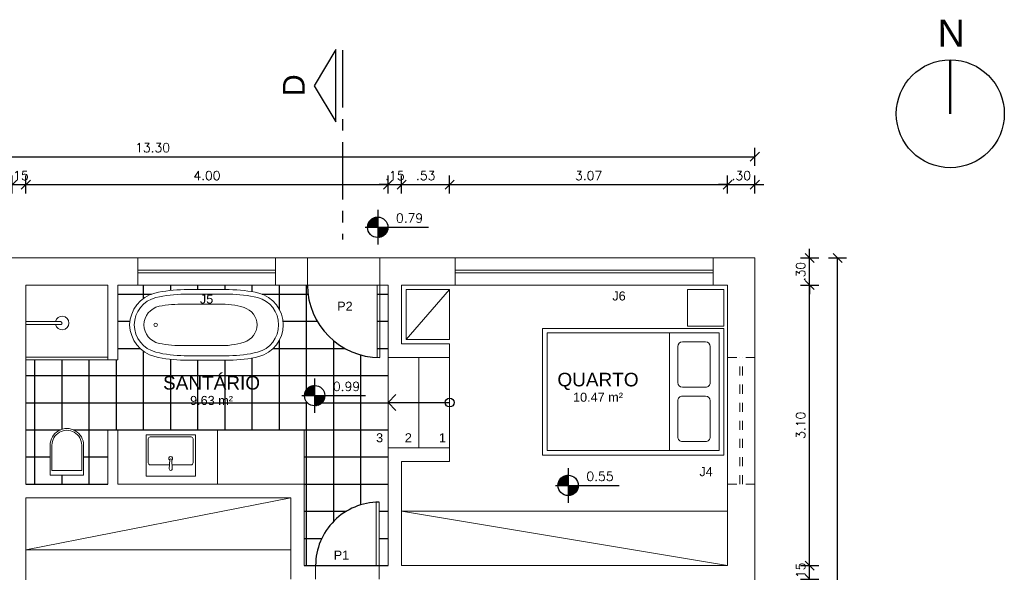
# Model space of a CAD drawing. Header units: metres. Extents: x -2.9 to 16.1, y -10.4 to 2.6.
# Tile 3 of 3: x 5.2 to 16.1, y -3.5 to 2.6. Entities that reach past the tile are written whole.
import ezdxf
from ezdxf.enums import TextEntityAlignment as Align

# ---------------------------------------------------------------- set-up
doc = ezdxf.new("R2010")
doc.units = ezdxf.units.M
for name, pattern in [('CENTER', [50.800000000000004, 31.75, -6.349999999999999, 6.349999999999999, -6.349999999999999]), ('DASHDOT', [25.399999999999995, 12.7, -6.349999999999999, 0, -6.349999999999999]), ('DIVIDE', [31.75, 12.7, -6.35, 0, -6.35, 0, -6.35]), ('HIDDEN2', [4.762499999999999, 3.175, -1.5875])]:
    doc.linetypes.add(name, pattern=pattern)
for name, color, linetype in [('Cotas', 8, 'Continuous'), ('DIAG', 8, 'Continuous'), ('Esquadria', 5, 'Continuous'), ('L-CORTE', 7, 'Continuous'), ('LAYOUT', 9, 'Continuous'), ('Parede', 1, 'Continuous'), ('Parede Vista', 4, 'Continuous'), ('Piso', 8, 'Continuous'), ('Projeção Sup', 40, 'DIVIDE'), ('Símbolos', 8, 'Continuous'), ('TXT', 4, 'Continuous'), ('TXT-AREA', 3, 'Continuous'), ('TXT-COMODO', 5, 'Continuous'), ('TXT-ESQ-NUM', 3, 'Continuous')]:
    doc.layers.add(name, color=color, linetype=linetype)
doc.styles.add('Arial', font='arial.ttf')
doc.styles.add('ROMANS', font='romans.shx')
doc.dimstyles.new('COTA', dxfattribs={"dimscale": 50, "dimtxt": 0.002, "dimasz": 0.002, "dimexe": 0.002, "dimexo": 0.002, "dimgap": 0.001, "dimtad": 1, "dimzin": 4, "dimdsep": 46, "dimtxsty": 'ROMANS', "dimblk": 'OBLIQUE', "dimcen": 0.002, "dimadec": 0, "dimazin": 0, "dimtfac": 1, "dimtix": 1, "dimtmove": 2, "dimatfit": 3, "dimfxl": 0.002, "dimfxlon": 1, "dimarcsym": 0})

# ---------------------------------------------------------------- blocks, each defined once
blk = doc.blocks.new('*X2')
at = {"color": 0}
for p, q in [((9.157403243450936, 7.168665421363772), (9.378114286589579, 7.389376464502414)), ((9.157765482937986, 7.177866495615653), (9.368913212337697, 7.389014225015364)), ((9.158549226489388, 7.187489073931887), (9.359290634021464, 7.388230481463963)), ((9.159823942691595, 7.197602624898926), (9.349177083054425, 7.386955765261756)), ((9.161684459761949, 7.208301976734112), (9.338477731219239, 7.385095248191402)), ((9.161993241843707, 7.16441658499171), (9.382363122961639, 7.384786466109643)), ((9.164266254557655, 7.219722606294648), (9.327057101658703, 7.382513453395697)), ((9.167775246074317, 7.232070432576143), (9.314709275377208, 7.379004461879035)), ((9.170832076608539, 7.16441658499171), (9.382363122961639, 7.375947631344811)), ((9.172553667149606, 7.245687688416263), (9.301092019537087, 7.374226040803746)), ((9.179256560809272, 7.26122941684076), (9.28555029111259, 7.36752314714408)), ((9.179670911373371, 7.16441658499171), (9.382363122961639, 7.367108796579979)), ((9.188509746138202, 7.16441658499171), (9.382363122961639, 7.358269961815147)), ((9.189518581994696, 7.280330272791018), (9.266449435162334, 7.357261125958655)), ((9.197348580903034, 7.16441658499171), (9.382363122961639, 7.349431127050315)), ((9.206187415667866, 7.16441658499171), (9.382363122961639, 7.340592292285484)), ((9.213790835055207, 7.313441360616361), (9.23333834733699, 7.332988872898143)), ((9.215026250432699, 7.16441658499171), (9.382363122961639, 7.331753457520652)), ((9.223865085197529, 7.16441658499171), (9.382363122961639, 7.32291462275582)), ((9.232703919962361, 7.16441658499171), (9.382363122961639, 7.314075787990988)), ((9.241542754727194, 7.16441658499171), (9.382363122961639, 7.305236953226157)), ((9.250381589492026, 7.16441658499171), (9.382363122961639, 7.296398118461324)), ((9.259220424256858, 7.16441658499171), (9.382363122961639, 7.287559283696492)), ((9.268059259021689, 7.16441658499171), (9.382363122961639, 7.278720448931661)), ((9.27689809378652, 7.16441658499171), (9.382363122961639, 7.269881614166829)), ((9.285736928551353, 7.16441658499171), (9.382363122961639, 7.261042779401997)), ((9.294575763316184, 7.16441658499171), (9.382363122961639, 7.252203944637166)), ((9.303414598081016, 7.16441658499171), (9.382363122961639, 7.243365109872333)), ((9.312253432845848, 7.16441658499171), (9.382363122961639, 7.234526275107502)), ((9.32109226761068, 7.16441658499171), (9.382363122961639, 7.22568744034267)), ((9.329931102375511, 7.16441658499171), (9.382363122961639, 7.216848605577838)), ((9.338769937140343, 7.16441658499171), (9.382363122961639, 7.208009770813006)), ((9.347608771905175, 7.16441658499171), (9.382363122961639, 7.199170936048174)), ((9.356447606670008, 7.16441658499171), (9.382363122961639, 7.190332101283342)), ((9.36528644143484, 7.16441658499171), (9.382363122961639, 7.18149326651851)), ((9.37412527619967, 7.16441658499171), (9.382363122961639, 7.172654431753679))]:
    blk.add_line(p, q, dxfattribs=at)
blk = doc.blocks.new('NIVEL-PB')
at = {"layer": 'TXT', "color": 3}
for p, q in [((0, 0.1915000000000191), (0, 0.1400000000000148)), ((0, 0.1400000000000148), (0, 0)), ((-0.1399999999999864, 0), (0, 0)), ((0, 0), (0.1399999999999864, 0)), ((0, 0), (0, -0.1399999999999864)), ((0.1399999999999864, 0), (0.5622643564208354, 0)), ((0, -0.1399999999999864), (0, -0.1914999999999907))]:
    blk.add_line(p, q, dxfattribs=at)
blk.add_circle((0, 0), 0.1125, dxfattribs=at)
at = {"layer": 'TXT', "color": 3, "xscale": 0.5, "yscale": 0.5, "zscale": 0.5}
blk.add_blockref('*X2', (-4.691181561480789, -3.582208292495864), dxfattribs=at)
at = {"layer": 'TXT', "color": 3, "xscale": 0.5, "yscale": 0.5, "zscale": 0.5, "rotation": 180}
blk.add_blockref('*X2', (4.691181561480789, 3.582208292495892), dxfattribs=at)
blk = doc.blocks.new('_Oblique')
at = {"color": 0, "linetype": 'ByBlock', "lineweight": -2}
blk.add_line((-0.5, -0.5), (0.5, 0.5), dxfattribs=at)
blk = doc.blocks.new('*D8')
at = {"layer": 'Cotas', "color": 0, "lineweight": -2, "transparency": 16777216}
for p, q in [((-1.191656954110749, -2.649983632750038), (-1.391656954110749, -2.649983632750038)), ((-1.291656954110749, -4.047243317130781), (-1.29165695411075, -2.649983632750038)), ((-1.191656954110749, -4.04724331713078), (-1.391656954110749, -4.04724331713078))]:
    blk.add_line(p, q, dxfattribs=at)
at = {"layer": 'Defpoints', "color": 0, "transparency": 16777216}
for p in [(-1.29165695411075, -2.649983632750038), (6.060417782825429, -2.649983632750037), (5.910435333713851, -4.04724331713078)]:
    blk.add_point(p, dxfattribs=at)
at = {"layer": 'Cotas', "color": 0, "lineweight": -2, "transparency": 16777216, "xscale": 0.1, "yscale": 0.1, "zscale": 0.1}
for p, rotation in [((-1.29165695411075, -2.649983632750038), 90), ((-1.291656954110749, -4.047243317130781), 270)]:
    blk.add_blockref('_Oblique', p, dxfattribs=dict(at, rotation=rotation))
at = {"layer": 'Cotas', "color": 0, "transparency": 16777216, "insert": (-1.39165695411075, -3.348613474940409), "char_height": 0.1, "attachment_point": 5, "rotation": 90, "style": 'ROMANS'}
blk.add_mtext('1.40', dxfattribs=at)
blk = doc.blocks.new('*D9')
at = {"layer": 'Cotas', "color": 0, "lineweight": -2, "transparency": 16777216}
for p, q in [((-1.191661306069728, -2.4999854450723), (-1.391661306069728, -2.4999854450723)), ((-1.291661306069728, -2.4999854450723), (-1.291661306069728, -2.3999854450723)), ((-1.291661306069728, -2.649983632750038), (-1.291661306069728, -2.4999854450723)), ((-1.191661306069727, -2.649983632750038), (-1.391661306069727, -2.649983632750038)), ((-1.291661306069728, -2.649983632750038), (-1.291661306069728, -2.749983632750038))]:
    blk.add_line(p, q, dxfattribs=at)
at = {"layer": 'Defpoints', "color": 0, "transparency": 16777216}
for p in [(-1.291661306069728, -2.4999854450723), (6.060413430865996, -2.499985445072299), (6.060417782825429, -2.649983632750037)]:
    blk.add_point(p, dxfattribs=at)
at = {"layer": 'Cotas', "color": 0, "lineweight": -2, "transparency": 16777216, "xscale": 0.1, "yscale": 0.1, "zscale": 0.1}
for p, rotation in [((-1.291661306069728, -2.4999854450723), 270), ((-1.291661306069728, -2.649983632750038), 90)]:
    blk.add_blockref('_Oblique', p, dxfattribs=dict(at, rotation=rotation))
at = {"layer": 'Cotas', "color": 0, "transparency": 16777216, "insert": (-1.391661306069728, -2.574984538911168), "char_height": 0.1, "attachment_point": 5, "rotation": 90, "style": 'ROMANS'}
blk.add_mtext('.15', dxfattribs=at)
blk = doc.blocks.new('*D10')
at = {"layer": 'Cotas', "color": 0, "lineweight": -2, "transparency": 16777216}
for p, q in [((-1.191656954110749, -0.2997878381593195), (-1.391656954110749, -0.2997878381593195)), ((-1.291656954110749, -2.4999854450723), (-1.29165695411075, -0.2997878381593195)), ((-1.191656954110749, -2.4999854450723), (-1.391656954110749, -2.4999854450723))]:
    blk.add_line(p, q, dxfattribs=at)
at = {"layer": 'Defpoints', "color": 0, "transparency": 16777216}
for p in [(-1.29165695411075, -0.2997878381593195), (6.060411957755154, -0.2997878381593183), (6.060413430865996, -2.499985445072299)]:
    blk.add_point(p, dxfattribs=at)
at = {"layer": 'Cotas', "color": 0, "lineweight": -2, "transparency": 16777216, "xscale": 0.1, "yscale": 0.1, "zscale": 0.1}
for p, rotation in [((-1.29165695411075, -0.2997878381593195), 90), ((-1.291656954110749, -2.4999854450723), 270)]:
    blk.add_blockref('_Oblique', p, dxfattribs=dict(at, rotation=rotation))
at = {"layer": 'Cotas', "color": 0, "transparency": 16777216, "insert": (-1.39165695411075, -1.399886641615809), "char_height": 0.1, "attachment_point": 5, "rotation": 90, "style": 'ROMANS'}
blk.add_mtext('2.20', dxfattribs=at)
blk = doc.blocks.new('*D11')
at = {"layer": 'Cotas', "color": 0, "lineweight": -2, "transparency": 16777216}
for p, q in [((-1.191656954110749, 0.0003939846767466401), (-1.391656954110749, 0.0003939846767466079)), ((-1.29165695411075, 0.000393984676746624), (-1.29165695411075, 0.1003939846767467)), ((-1.29165695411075, -0.2997878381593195), (-1.29165695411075, 0.000393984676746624)), ((-1.191656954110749, -0.2997878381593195), (-1.391656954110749, -0.2997878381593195)), ((-1.29165695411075, -0.2997878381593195), (-1.29165695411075, -0.3997878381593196))]:
    blk.add_line(p, q, dxfattribs=at)
at = {"layer": 'Defpoints', "color": 0, "transparency": 16777216}
for p in [(-1.29165695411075, 0.000393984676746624), (7.296652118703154, 0.0003939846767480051), (6.060411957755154, -0.2997878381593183)]:
    blk.add_point(p, dxfattribs=at)
at = {"layer": 'Cotas', "color": 0, "lineweight": -2, "transparency": 16777216, "xscale": 0.1, "yscale": 0.1, "zscale": 0.1}
for p, rotation in [((-1.29165695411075, 0.000393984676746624), 270), ((-1.29165695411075, -0.2997878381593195), 90)]:
    blk.add_blockref('_Oblique', p, dxfattribs=dict(at, rotation=rotation))
at = {"layer": 'Cotas', "color": 0, "transparency": 16777216, "insert": (-1.39165695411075, -0.149696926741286), "char_height": 0.1, "attachment_point": 5, "rotation": 90, "style": 'ROMANS'}
blk.add_mtext('.30', dxfattribs=at)
blk = doc.blocks.new('*D22')
at = {"layer": 'Cotas', "color": 0, "lineweight": -2, "transparency": 16777216}
for p, q in [((5.100036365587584, 0.7110694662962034), (5.100036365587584, 0.9110694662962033)), ((5.250027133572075, 0.7110694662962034), (5.250027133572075, 0.9110694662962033)), ((5.100036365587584, 0.8110694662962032), (5.000036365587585, 0.8110694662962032)), ((5.100036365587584, 0.8110694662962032), (5.250027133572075, 0.8110694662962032)), ((5.250027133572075, 0.8110694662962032), (5.350027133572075, 0.8110694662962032))]:
    blk.add_line(p, q, dxfattribs=at)
at = {"layer": 'Defpoints', "color": 0, "transparency": 16777216}
for p in [(5.250027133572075, 0.8110694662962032), (5.100036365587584, -0.1432661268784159), (5.250027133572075, -0.1431351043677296)]:
    blk.add_point(p, dxfattribs=at)
at = {"layer": 'Cotas', "color": 0, "lineweight": -2, "transparency": 16777216, "xscale": 0.1, "yscale": 0.1, "zscale": 0.1}
blk.add_blockref('_Oblique', (5.100036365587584, 0.8110694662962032), dxfattribs=at)
at = {"layer": 'Cotas', "color": 0, "lineweight": -2, "transparency": 16777216, "xscale": 0.1, "yscale": 0.1, "zscale": 0.1, "rotation": 180}
blk.add_blockref('_Oblique', (5.250027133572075, 0.8110694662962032), dxfattribs=at)
at = {"layer": 'Cotas', "color": 0, "transparency": 16777216, "insert": (5.17503174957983, 0.9110694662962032), "char_height": 0.1, "attachment_point": 5, "style": 'ROMANS'}
blk.add_mtext('.15', dxfattribs=at)
blk = doc.blocks.new('*D23')
at = {"layer": 'Cotas', "color": 0, "lineweight": -2, "transparency": 16777216}
for p, q in [((5.250027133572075, 0.7110694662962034), (5.250027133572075, 0.9110694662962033)), ((9.250032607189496, 0.7110694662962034), (9.250032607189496, 0.9110694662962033)), ((5.250027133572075, 0.8110694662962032), (9.250032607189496, 0.8110694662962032))]:
    blk.add_line(p, q, dxfattribs=at)
at = {"layer": 'Defpoints', "color": 0, "transparency": 16777216}
for p in [(9.250032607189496, 0.8110694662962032), (5.250027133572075, -0.1431351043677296), (9.250032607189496, -0.1433194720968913)]:
    blk.add_point(p, dxfattribs=at)
at = {"layer": 'Cotas', "color": 0, "lineweight": -2, "transparency": 16777216, "xscale": 0.1, "yscale": 0.1, "zscale": 0.1, "rotation": 180}
blk.add_blockref('_Oblique', (5.250027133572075, 0.8110694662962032), dxfattribs=at)
at = {"layer": 'Cotas', "color": 0, "lineweight": -2, "transparency": 16777216, "xscale": 0.1, "yscale": 0.1, "zscale": 0.1}
blk.add_blockref('_Oblique', (9.250032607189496, 0.8110694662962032), dxfattribs=at)
at = {"layer": 'Cotas', "color": 0, "transparency": 16777216, "insert": (7.250029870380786, 0.9110694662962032), "char_height": 0.1, "attachment_point": 5, "style": 'ROMANS'}
blk.add_mtext('4.00', dxfattribs=at)
blk = doc.blocks.new('*D24')
at = {"layer": 'Cotas', "color": 0, "lineweight": -2, "transparency": 16777216}
for p, q in [((9.250032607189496, 0.7110694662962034), (9.250032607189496, 0.9110694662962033)), ((9.400033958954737, 0.7110694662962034), (9.400033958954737, 0.9110694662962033)), ((9.250032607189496, 0.8110694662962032), (9.150032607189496, 0.8110694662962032)), ((9.250032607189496, 0.8110694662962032), (9.400033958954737, 0.8110694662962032)), ((9.400033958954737, 0.8110694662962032), (9.500033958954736, 0.8110694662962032))]:
    blk.add_line(p, q, dxfattribs=at)
at = {"layer": 'Defpoints', "color": 0, "transparency": 16777216}
for p in [(9.400033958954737, 0.8110694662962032), (9.250032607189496, -0.1433194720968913), (9.400033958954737, -0.1433189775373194)]:
    blk.add_point(p, dxfattribs=at)
at = {"layer": 'Cotas', "color": 0, "lineweight": -2, "transparency": 16777216, "xscale": 0.1, "yscale": 0.1, "zscale": 0.1}
blk.add_blockref('_Oblique', (9.250032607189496, 0.8110694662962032), dxfattribs=at)
at = {"layer": 'Cotas', "color": 0, "lineweight": -2, "transparency": 16777216, "xscale": 0.1, "yscale": 0.1, "zscale": 0.1, "rotation": 180}
blk.add_blockref('_Oblique', (9.400033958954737, 0.8110694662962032), dxfattribs=at)
at = {"layer": 'Cotas', "color": 0, "transparency": 16777216, "insert": (9.325033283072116, 0.9110694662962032), "char_height": 0.1, "attachment_point": 5, "style": 'ROMANS'}
blk.add_mtext('.15', dxfattribs=at)
blk = doc.blocks.new('*D25')
at = {"layer": 'Cotas', "color": 0, "lineweight": -2, "transparency": 16777216}
for p, q in [((9.400033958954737, 0.7110694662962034), (9.400033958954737, 0.9110694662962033)), ((9.930075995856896, 0.7110694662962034), (9.930075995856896, 0.9110694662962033)), ((9.400033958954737, 0.8110694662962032), (9.930075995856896, 0.8110694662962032))]:
    blk.add_line(p, q, dxfattribs=at)
at = {"layer": 'Defpoints', "color": 0, "transparency": 16777216}
for p in [(9.930075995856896, 0.8110694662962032), (9.400033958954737, -0.1433189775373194), (9.930075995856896, -0.7933212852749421)]:
    blk.add_point(p, dxfattribs=at)
at = {"layer": 'Cotas', "color": 0, "lineweight": -2, "transparency": 16777216, "xscale": 0.1, "yscale": 0.1, "zscale": 0.1, "rotation": 180}
blk.add_blockref('_Oblique', (9.400033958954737, 0.8110694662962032), dxfattribs=at)
at = {"layer": 'Cotas', "color": 0, "lineweight": -2, "transparency": 16777216, "xscale": 0.1, "yscale": 0.1, "zscale": 0.1}
blk.add_blockref('_Oblique', (9.930075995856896, 0.8110694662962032), dxfattribs=at)
at = {"layer": 'Cotas', "color": 0, "transparency": 16777216, "insert": (9.665054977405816, 0.9110694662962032), "char_height": 0.1, "attachment_point": 5, "style": 'ROMANS'}
blk.add_mtext('.53', dxfattribs=at)
blk = doc.blocks.new('*D26')
at = {"layer": 'Cotas', "color": 0, "lineweight": -2, "transparency": 16777216}
for p, q in [((9.930075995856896, 0.7110694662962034), (9.930075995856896, 0.9110694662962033)), ((13.00003817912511, 0.7110694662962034), (13.00003817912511, 0.9110694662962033)), ((9.930075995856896, 0.8110694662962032), (13.00003817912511, 0.8110694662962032))]:
    blk.add_line(p, q, dxfattribs=at)
at = {"layer": 'Defpoints', "color": 0, "transparency": 16777216}
for p in [(13.00003817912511, 0.8110694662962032), (13.00003817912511, -0.1433247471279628), (9.930075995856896, -0.7933212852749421)]:
    blk.add_point(p, dxfattribs=at)
at = {"layer": 'Cotas', "color": 0, "lineweight": -2, "transparency": 16777216, "xscale": 0.1, "yscale": 0.1, "zscale": 0.1, "rotation": 180}
blk.add_blockref('_Oblique', (9.930075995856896, 0.8110694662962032), dxfattribs=at)
at = {"layer": 'Cotas', "color": 0, "lineweight": -2, "transparency": 16777216, "xscale": 0.1, "yscale": 0.1, "zscale": 0.1}
blk.add_blockref('_Oblique', (13.00003817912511, 0.8110694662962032), dxfattribs=at)
at = {"layer": 'Cotas', "color": 0, "transparency": 16777216, "insert": (11.465057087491, 0.9110694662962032), "char_height": 0.1, "attachment_point": 5, "style": 'ROMANS'}
blk.add_mtext('3.07', dxfattribs=at)
blk = doc.blocks.new('*D27')
at = {"layer": 'Cotas', "color": 0, "lineweight": -2, "transparency": 16777216}
for p, q in [((13.00003817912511, 0.7110694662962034), (13.00003817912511, 0.9110694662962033)), ((13.30003989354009, 0.7110694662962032), (13.30003989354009, 0.9110694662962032)), ((13.00003817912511, 0.8110694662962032), (12.90003817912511, 0.8110694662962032)), ((13.00003817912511, 0.8110694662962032), (13.30003989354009, 0.8110694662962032)), ((13.30003989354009, 0.8110694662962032), (13.40003989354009, 0.8110694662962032))]:
    blk.add_line(p, q, dxfattribs=at)
at = {"layer": 'Defpoints', "color": 0, "transparency": 16777216}
for p in [(13.30003989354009, 0.8110694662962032), (13.30003989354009, 0.1566789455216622), (13.00003817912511, -0.1433247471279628)]:
    blk.add_point(p, dxfattribs=at)
at = {"layer": 'Cotas', "color": 0, "lineweight": -2, "transparency": 16777216, "xscale": 0.1, "yscale": 0.1, "zscale": 0.1}
blk.add_blockref('_Oblique', (13.00003817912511, 0.8110694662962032), dxfattribs=at)
at = {"layer": 'Cotas', "color": 0, "lineweight": -2, "transparency": 16777216, "xscale": 0.1, "yscale": 0.1, "zscale": 0.1, "rotation": 180}
blk.add_blockref('_Oblique', (13.30003989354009, 0.8110694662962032), dxfattribs=at)
at = {"layer": 'Cotas', "color": 0, "transparency": 16777216, "insert": (13.1500390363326, 0.9110694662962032), "char_height": 0.1, "attachment_point": 5, "style": 'ROMANS'}
blk.add_mtext('.30', dxfattribs=at)
blk = doc.blocks.new('*D28')
at = {"layer": 'Cotas', "color": 0, "lineweight": -2, "transparency": 16777216}
for p, q in [((6.758494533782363e-17, 1.018775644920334), (7.983141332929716e-17, 1.218775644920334)), ((13.30003989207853, 1.018775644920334), (13.30003989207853, 1.218775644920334)), ((7.37081793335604e-17, 1.118775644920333), (13.30003989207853, 1.118775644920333))]:
    blk.add_line(p, q, dxfattribs=at)
at = {"layer": 'Defpoints', "color": 0, "transparency": 16777216}
for p in [(13.30003989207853, 1.118775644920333), (0, -0.0849702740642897), (13.30003989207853, -0.0848171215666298)]:
    blk.add_point(p, dxfattribs=at)
at = {"layer": 'Cotas', "color": 0, "lineweight": -2, "transparency": 16777216, "xscale": 0.1, "yscale": 0.1, "zscale": 0.1, "rotation": 180}
blk.add_blockref('_Oblique', (7.37081793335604e-17, 1.118775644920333), dxfattribs=at)
at = {"layer": 'Cotas', "color": 0, "lineweight": -2, "transparency": 16777216, "xscale": 0.1, "yscale": 0.1, "zscale": 0.1}
blk.add_blockref('_Oblique', (13.30003989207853, 1.118775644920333), dxfattribs=at)
at = {"layer": 'Cotas', "color": 0, "transparency": 16777216, "insert": (6.650019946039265, 1.218775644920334), "char_height": 0.1, "attachment_point": 5, "style": 'ROMANS'}
blk.add_mtext('13.30', dxfattribs=at)
blk = doc.blocks.new('*D41')
at = {"layer": 'Cotas', "color": 0, "lineweight": -2, "transparency": 16777216}
for p, q in [((13.90537516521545, -3.399981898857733), (13.90537516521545, -3.299981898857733)), ((13.80537516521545, -3.399981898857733), (14.00537516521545, -3.399981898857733)), ((13.90537516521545, -3.549947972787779), (13.90537516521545, -3.399981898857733)), ((13.80537516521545, -3.549947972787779), (14.00537516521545, -3.549947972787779)), ((13.90537516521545, -3.549947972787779), (13.90537516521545, -3.649947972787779))]:
    blk.add_line(p, q, dxfattribs=at)
at = {"layer": 'Defpoints', "color": 0, "transparency": 16777216}
for p in [(13.1499756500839, -3.399981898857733), (13.90537516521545, -3.399981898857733), (13.14997614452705, -3.549947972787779)]:
    blk.add_point(p, dxfattribs=at)
at = {"layer": 'Cotas', "color": 0, "lineweight": -2, "transparency": 16777216, "xscale": 0.1, "yscale": 0.1, "zscale": 0.1}
for p, rotation in [((13.90537516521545, -3.399981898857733), 270), ((13.90537516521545, -3.549947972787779), 90)]:
    blk.add_blockref('_Oblique', p, dxfattribs=dict(at, rotation=rotation))
at = {"layer": 'Cotas', "color": 0, "transparency": 16777216, "insert": (13.80537516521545, -3.474964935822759), "char_height": 0.1, "attachment_point": 5, "rotation": 90, "style": 'ROMANS'}
blk.add_mtext('.15', dxfattribs=at)
blk = doc.blocks.new('*D42')
at = {"layer": 'Cotas', "color": 0, "lineweight": -2, "transparency": 16777216}
for p, q in [((13.80537516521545, -0.2999774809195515), (14.00537516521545, -0.2999774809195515)), ((13.90537516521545, -3.399981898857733), (13.90537516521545, -0.2999774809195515)), ((13.80537516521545, -3.399981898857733), (14.00537516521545, -3.399981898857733))]:
    blk.add_line(p, q, dxfattribs=at)
at = {"layer": 'Defpoints', "color": 0, "transparency": 16777216}
for p in [(13.14996542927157, -0.2999774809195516), (13.90537516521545, -0.2999774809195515), (13.1499756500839, -3.399981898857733)]:
    blk.add_point(p, dxfattribs=at)
at = {"layer": 'Cotas', "color": 0, "lineweight": -2, "transparency": 16777216, "xscale": 0.1, "yscale": 0.1, "zscale": 0.1}
for p, rotation in [((13.90537516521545, -0.2999774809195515), 90), ((13.90537516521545, -3.399981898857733), 270)]:
    blk.add_blockref('_Oblique', p, dxfattribs=dict(at, rotation=rotation))
at = {"layer": 'Cotas', "color": 0, "transparency": 16777216, "insert": (13.80537516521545, -1.849979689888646), "char_height": 0.1, "attachment_point": 5, "rotation": 90, "style": 'ROMANS'}
blk.add_mtext('3.10', dxfattribs=at)
blk = doc.blocks.new('*D43')
at = {"layer": 'Cotas', "color": 0, "lineweight": -2, "transparency": 16777216}
for p, q in [((13.80537516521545, 2.621173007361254e-05), (14.00537516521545, 2.62117300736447e-05)), ((13.90537516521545, 2.621173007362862e-05), (13.90537516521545, 0.1000262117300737)), ((13.90537516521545, -0.2999774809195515), (13.90537516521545, 2.621173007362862e-05)), ((13.80537516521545, -0.2999774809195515), (14.00537516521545, -0.2999774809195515)), ((13.90537516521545, -0.2999774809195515), (13.90537516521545, -0.3999774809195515))]:
    blk.add_line(p, q, dxfattribs=at)
at = {"layer": 'Defpoints', "color": 0, "transparency": 16777216}
for p in [(13.44996714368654, 2.621173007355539e-05), (13.90537516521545, 2.621173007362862e-05), (13.14996542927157, -0.2999774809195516)]:
    blk.add_point(p, dxfattribs=at)
at = {"layer": 'Cotas', "color": 0, "lineweight": -2, "transparency": 16777216, "xscale": 0.1, "yscale": 0.1, "zscale": 0.1}
for p, rotation in [((13.90537516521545, 2.621173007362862e-05), 270), ((13.90537516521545, -0.2999774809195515), 90)]:
    blk.add_blockref('_Oblique', p, dxfattribs=dict(at, rotation=rotation))
at = {"layer": 'Cotas', "color": 0, "transparency": 16777216, "insert": (13.80537516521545, -0.1499756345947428), "char_height": 0.1, "attachment_point": 5, "rotation": 90, "style": 'ROMANS'}
blk.add_mtext('.30', dxfattribs=at)
blk = doc.blocks.new('*D44')
at = {"layer": 'Cotas', "color": 0, "lineweight": -2, "transparency": 16777216}
for p, q in [((14.11347039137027, 2.621173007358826e-05), (14.31347039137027, 2.621173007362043e-05)), ((14.21347039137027, -9.24788888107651), (14.21347039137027, 2.621173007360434e-05)), ((14.11347039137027, -9.24788888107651), (14.31347039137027, -9.24788888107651))]:
    blk.add_line(p, q, dxfattribs=at)
at = {"layer": 'Defpoints', "color": 0, "transparency": 16777216}
for p in [(13.90902981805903, 2.621173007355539e-05), (14.21347039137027, 2.621173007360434e-05), (13.90902981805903, -9.24788888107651)]:
    blk.add_point(p, dxfattribs=at)
at = {"layer": 'Cotas', "color": 0, "lineweight": -2, "transparency": 16777216, "xscale": 0.1, "yscale": 0.1, "zscale": 0.1}
for p, rotation in [((14.21347039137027, 2.621173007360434e-05), 90), ((14.21347039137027, -9.24788888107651), 270)]:
    blk.add_blockref('_Oblique', p, dxfattribs=dict(at, rotation=rotation))
at = {"layer": 'Cotas', "color": 0, "transparency": 16777216, "insert": (14.1134703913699, -4.72493536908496), "char_height": 0.1, "attachment_point": 5, "rotation": 90, "style": 'ROMANS'}
blk.add_mtext('9.25', dxfattribs=at)

msp = doc.modelspace()

# ---------------------------------------------------------------- hatches: boundary and pattern name
at = {"layer": 'DIAG'}
h = msp.add_hatch(dxfattribs=at)
h.set_pattern_fill('_USER', color=256, scale=0.3, double=1, pattern_type=0)
h.set_pattern_definition([(0, (9.250049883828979, -3.400055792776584), (0, 0.3), []), (90, (9.250049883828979, -3.400055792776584), (-0.3, 1.83697019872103e-17), [])])
h.paths.add_polyline_path([(9.25004493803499, -2.099980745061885), (9.250054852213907, -0.2999714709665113), (6.266545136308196, -0.2998345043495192), (6.266547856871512, -1.124989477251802), (6.236420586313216, -1.124989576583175), (6.186396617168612, -1.124989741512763), (6.156234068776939, -1.124989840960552), (5.250027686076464, -1.124992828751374), (5.250028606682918, -2.499985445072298), (6.156090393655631, -2.499982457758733), (6.156088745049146, -1.899977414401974), (6.266402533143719, -1.899977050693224), (7.368164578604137, -1.899994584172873), (7.36816457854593, -1.899976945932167), (7.506383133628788, -1.899976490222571), (8.193454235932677, -1.899974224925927), (8.325005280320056, -1.899973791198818), (8.325007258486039, -2.499958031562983), (8.325030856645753, -3.400074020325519), (8.45005038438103, -3.400071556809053, -0.4017509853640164), (9.120050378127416, -2.700621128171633), (9.120050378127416, -2.69997797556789), (9.150050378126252, -2.69997797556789), (9.150050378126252, -3.400057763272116), (9.250049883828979, -3.400055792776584)])
h.paths.add_polyline_path([(8.326846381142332, -1.521984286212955, -1), (8.551846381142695, -1.521984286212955, -1)], flags=16)
h.paths.add_polyline_path([(9.130034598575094, -1.099424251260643), (9.130034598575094, -1.099972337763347), (9.155160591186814, -1.099972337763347, -0.007854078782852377)], flags=16)
h.paths.add_polyline_path([(7.821170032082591, -1.090440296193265, -0.05596482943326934), (7.496790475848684, -1.130128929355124), (6.999902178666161, -1.130130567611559, -0.05596482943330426), (6.675522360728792, -1.090444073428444, -0.3377121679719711), (6.396508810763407, -0.7392541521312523, -0.3376387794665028), (6.675520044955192, -0.388062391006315, -0.05596183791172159), (6.999899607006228, -0.3501376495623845), (7.496787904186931, -0.3501360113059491, -0.05596183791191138), (7.821167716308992, -0.3880586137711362, -0.3418253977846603), (8.091467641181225, -0.739248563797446, -0.3418982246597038)], flags=16)
h.paths.add_polyline_path([(7.809732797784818, -1.041792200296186, -0.05592421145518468), (7.496536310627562, -1.08014023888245), (7.000141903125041, -1.08014187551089, -0.05591402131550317), (6.686945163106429, -1.041795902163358, -0.3362486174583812), (6.446702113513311, -0.7392539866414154, -0.3362577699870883), (6.68683733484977, -0.4367810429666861, -0.05600969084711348), (6.999998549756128, -0.4001263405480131), (7.496675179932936, -0.4001247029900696, -0.05600969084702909), (7.809836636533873, -0.4367773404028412, -0.3408633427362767), (8.041330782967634, -0.739248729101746, -0.3409374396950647)], flags=0)
h.paths.add_polyline_path([(7.659434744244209, -0.9301877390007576, -0.0913182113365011), (7.379858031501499, -0.9680064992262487), (7.000374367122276, -0.9680077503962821, -0.05156887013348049), (6.720762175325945, -0.9447958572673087, -0.3425375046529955), (6.553438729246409, -0.7392677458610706, -0.3425375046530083), (6.720760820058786, -0.5337385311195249, -0.05156887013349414), (7.000372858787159, -0.5105247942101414), (7.379856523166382, -0.510523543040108, -0.09131821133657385), (7.659433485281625, -0.5483404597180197, -0.3178214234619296), (7.804743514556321, -0.739263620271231, -0.3177546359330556)], flags=0)
h.paths.add_polyline_path([(6.663652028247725, -0.7392663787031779, -1), (6.703655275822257, -0.7392663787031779, -1)], flags=0)
h.paths.add_polyline_path([(5.518160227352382, -2.070230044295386), (5.518161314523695, -2.399972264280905), (5.887943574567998, -2.400006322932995), (5.887977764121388, -2.070248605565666, 1.000053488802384)], flags=16)
h.paths.add_polyline_path([(5.538141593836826, -2.070241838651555), (5.538177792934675, -2.349983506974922), (5.867954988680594, -2.349982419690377), (5.867989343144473, -2.070240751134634, 1.000126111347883)], flags=0)
h.paths.add_polyline_path([(9.130034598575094, -0.2999724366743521), (8.36002754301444, -0.2999749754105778, 0.4032660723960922), (9.130034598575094, -1.099424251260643)], flags=16)
h.paths.add_polyline_path([(9.092174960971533, -2.064889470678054), (9.22096077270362, -2.064889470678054), (9.22096077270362, -1.911615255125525), (9.092174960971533, -1.911615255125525)], flags=24)
h.paths.add_polyline_path([(7.03839601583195, -1.652163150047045), (7.563089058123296, -1.652163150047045), (7.563089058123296, -1.498888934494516), (7.03839601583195, -1.498888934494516)], flags=24)
h.paths.add_polyline_path([(6.717548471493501, -1.50498363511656), (7.8839366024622, -1.50498363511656), (7.8839366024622, -1.219359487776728), (6.717548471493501, -1.219359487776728)], flags=24)
h.paths.add_polyline_path([(8.616144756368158, -1.495430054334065), (8.966144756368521, -1.495430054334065), (8.966144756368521, -1.345430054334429), (8.616144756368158, -1.345430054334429)], flags=24)
h.paths.add_polyline_path([(7.146749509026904, -0.531219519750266), (7.345146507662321, -0.531219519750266), (7.345146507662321, -0.3786615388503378), (7.146749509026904, -0.3786615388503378)], flags=8)
h.paths.add_polyline_path([(8.663033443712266, -0.6082968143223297), (8.884111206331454, -0.6082968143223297), (8.884111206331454, -0.4576828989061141), (8.663033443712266, -0.4576828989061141)], flags=8)

# ---------------------------------------------------------------- linework, layer by layer
at = {"layer": 'Esquadria', "lineweight": 15}
for points in [[(6.486217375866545, -0.1349799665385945), (8.005245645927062, -0.1348761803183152)], [(6.486219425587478, -0.1649799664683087), (8.005247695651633, -0.1648761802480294)], [(12.8400552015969, -0.1649765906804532), (9.990055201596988, -0.1649684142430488)], [(12.84005528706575, -0.1349765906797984), (9.990055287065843, -0.1349684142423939)]]:
    msp.add_lwpolyline(points, dxfattribs=at)
for points in [[(9.130034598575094, -1.099972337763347), (9.160034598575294, -1.099972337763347), (9.160034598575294, -0.2999723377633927), (9.130034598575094, -0.2999723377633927)], [(9.120050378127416, -2.69997797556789), (9.120050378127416, -3.399977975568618), (9.150050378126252, -3.399977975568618), (9.150050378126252, -2.69997797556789)]]:
    msp.add_lwpolyline(points, close=True, dxfattribs=at)
at = {"layer": 'L-CORTE', "linetype": 'CENTER', "ltscale": 0.02}
msp.add_line((8.747006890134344, 2.297742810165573), (8.747006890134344, 0.2054833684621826), dxfattribs=at)
at = {"layer": 'L-CORTE', "color": 7, "linetype": 'DASHDOT', "ltscale": 1.5}
msp.add_lwpolyline([(8.673007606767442, 2.3029450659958), (8.433159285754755, 1.903917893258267), (8.673007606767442, 1.50489072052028), (8.673007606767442, 2.3029450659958)], dxfattribs=at)
at = {"layer": 'LAYOUT', "lineweight": 9}
for p, q in [((5.636398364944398, -0.703816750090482), (5.250028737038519, -0.703816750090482)), ((5.638966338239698, -0.7338167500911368), (5.250028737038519, -0.7338167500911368)), ((12.35677508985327, -2.128069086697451), (12.35677508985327, -0.8280690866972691)), ((6.156091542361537, -1.094989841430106), (5.250029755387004, -1.09499282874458)), ((6.156091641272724, -1.124989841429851), (5.250029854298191, -1.124992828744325)), ((5.250040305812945, -3.224981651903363), (8.175024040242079, -2.649973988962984)), ((9.399343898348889, -2.800006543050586), (13.00004661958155, -2.799994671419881)), ((8.175031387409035, -3.22497200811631), (5.250040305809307, -3.224981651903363))]:
    msp.add_line(p, q, dxfattribs=at)
for points in [[(6.396508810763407, -0.7392541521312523, -0.3376387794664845), (6.675520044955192, -0.388062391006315, -0.05596183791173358), (6.999899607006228, -0.3501376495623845), (7.496787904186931, -0.3501360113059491, -0.05596183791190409), (7.821167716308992, -0.3880586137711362, -0.3418253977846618), (8.091467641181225, -0.739248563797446, -0.3418982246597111), (7.821170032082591, -1.090440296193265, -0.05596482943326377), (7.496790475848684, -1.130128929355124), (6.999902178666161, -1.130130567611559, -0.05596482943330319), (6.675522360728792, -1.090444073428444, -0.3377121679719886)], [(12.75677508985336, -1.428069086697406), (12.50020364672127, -1.428069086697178, -0.414213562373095), (12.45020364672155, -1.378069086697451), (12.45020364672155, -0.97806908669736, -0.414213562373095), (12.50020364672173, -0.9280690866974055), (12.75677508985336, -0.9280690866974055, -0.414213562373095), (12.80677508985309, -0.97806908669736), (12.80677508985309, -1.378069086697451, -0.414213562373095)], [(12.75677508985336, -2.028069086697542), (12.50020364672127, -2.028069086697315, -0.414213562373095), (12.45020364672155, -1.978069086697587), (12.45020364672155, -1.578069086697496, -0.414213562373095), (12.50020364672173, -1.528069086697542), (12.75677508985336, -1.528069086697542, -0.414213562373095), (12.80677508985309, -1.578069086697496), (12.80677508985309, -1.978069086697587, -0.414213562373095)], [(5.518160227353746, -2.070230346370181), (5.518161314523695, -2.399972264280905), (5.887943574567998, -2.400006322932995), (5.887977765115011, -2.070229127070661, 1.000001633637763)]]:
    msp.add_lwpolyline(points, format="xyb", close=True, dxfattribs=at)
at = {"layer": 'LAYOUT', "color": 8, "lineweight": 9}
for points in [[(6.446702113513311, -0.7392539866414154, -0.336257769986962), (6.68683733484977, -0.4367810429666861, -0.0560096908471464), (6.999998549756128, -0.4001263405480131), (7.496675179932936, -0.4001247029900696, -0.05600969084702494), (7.809836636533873, -0.4367773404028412, -0.3408633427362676), (8.041330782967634, -0.739248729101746, -0.3409374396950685), (7.809732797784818, -1.041792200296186, -0.05592421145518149), (7.496536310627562, -1.08014023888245), (7.000141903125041, -1.08014187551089, -0.05591402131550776), (6.686945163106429, -1.041795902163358, -0.3362486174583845)], [(7.379858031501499, -0.9680064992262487, 0.09131821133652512), (7.659434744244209, -0.9301877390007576, 0.3177546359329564), (7.804743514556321, -0.739263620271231, 0.3178214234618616), (7.659433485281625, -0.5483404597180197, 0.09131821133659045), (7.379856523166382, -0.510523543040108), (7.000372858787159, -0.5105247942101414, 0.05156887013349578), (6.720760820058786, -0.5337385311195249, 0.3425375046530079), (6.553438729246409, -0.7392677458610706, 0.3425375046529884), (6.720762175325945, -0.9447958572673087, 0.05156887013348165), (7.000374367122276, -0.9680077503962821)], [(5.538141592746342, -2.070230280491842), (5.538177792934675, -2.349983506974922), (5.867954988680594, -2.349982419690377), (5.867989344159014, -2.070229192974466, 1.000056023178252)], [(6.866264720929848, -2.330618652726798), (6.860796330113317, -2.231593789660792, 0.9424113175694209), (6.838782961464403, -2.231593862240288), (6.833244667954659, -2.330618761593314, 1.055891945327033)]]:
    msp.add_lwpolyline(points, format="xyb", close=True, dxfattribs=at)
at = {"layer": 'LAYOUT', "lineweight": 9}
for points in [[(9.450016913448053, -0.899951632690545), (9.928869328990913, -0.8999500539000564), (9.928868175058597, -0.3499586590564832), (9.450015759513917, -0.3499602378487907)], [(12.95677508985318, -0.7532879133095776), (12.55677508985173, -0.7532879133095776), (12.55677508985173, -0.3482879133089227), (12.95677508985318, -0.3482879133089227)], [(12.95677508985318, -0.7780690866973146), (12.95677508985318, -2.178069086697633), (10.95677508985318, -2.178069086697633), (10.95677508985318, -0.7780690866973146)], [(6.266404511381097, -2.499982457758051), (7.368201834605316, -2.499978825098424), (7.368199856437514, -1.899994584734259), (6.266402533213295, -1.899998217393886)], [(6.577270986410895, -1.953584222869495), (7.12227824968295, -1.953582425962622), (7.122279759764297, -2.41159454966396), (6.577272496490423, -2.411596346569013)], [(8.193454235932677, -1.899974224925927), (8.325005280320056, -1.899973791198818), (8.325007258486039, -2.499958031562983), (7.368166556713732, -2.499961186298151), (7.36816457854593, -1.899976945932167), (7.506383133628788, -1.899976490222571)]]:
    msp.add_lwpolyline(points, close=True, dxfattribs=at)
for points in [[(9.450020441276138, -0.8999657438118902), (9.9288717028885, -0.3499727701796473)], [(12.35677508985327, -2.128069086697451), (11.00677508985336, -2.128069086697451), (11.00677508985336, -0.8280690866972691), (12.35677508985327, -0.8280690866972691)], [(12.35677508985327, -0.8280690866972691), (12.90677508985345, -0.8280690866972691), (12.90677508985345, -2.128069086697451), (12.35677508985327, -2.128069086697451)], [(9.399343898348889, -2.800006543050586), (13.00004839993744, -3.399981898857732)]]:
    msp.add_lwpolyline(points, dxfattribs=at)
at = {"layer": 'LAYOUT', "color": 8, "lineweight": 9}
msp.add_lwpolyline([(6.863819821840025, -2.286588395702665), (7.075275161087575, -2.286587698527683, 0.4147272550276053), (7.09725317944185, -2.264609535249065), (7.097252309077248, -2.000625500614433, 0.4149957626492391), (7.075274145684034, -1.978612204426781), (6.624282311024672, -1.978613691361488, 0.4146634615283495), (6.602269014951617, -2.000627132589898), (6.602269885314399, -2.26461116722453, 0.4143941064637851), (6.624283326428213, -2.286589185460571), (6.835703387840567, -2.286588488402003)], format="xyb", dxfattribs=at)
msp.add_circle((6.683653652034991, -0.7392663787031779), 0.02000162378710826, dxfattribs=at)
at = {"layer": 'LAYOUT', "lineweight": 9}
for centre, radius, start, end in [((5.650028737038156, -0.7188167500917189), 0.075, 191.5369590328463, 168.4630409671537), ((5.634676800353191, -0.7190740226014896), 0.0153540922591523, 253.7771389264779, 96.43777821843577)]:
    msp.add_arc(centre, radius, start, end, dxfattribs=at)
at = {"layer": 'LAYOUT', "color": 8, "lineweight": 9}
msp.add_arc((6.849752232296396, -2.215098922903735), 0.02202821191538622, 300.4726651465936, 239.4698896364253, dxfattribs=at)
at = {"layer": 'Parede', "lineweight": 20}
for p, q in [((4.158469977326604, -2.509501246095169e-05), (6.486267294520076, 0.0003939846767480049)), ((6.156087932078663, 2.02968149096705e-05), (6.48621790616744, 2.138526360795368e-05)), ((6.48621790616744, 2.138526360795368e-05), (6.486218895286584, -0.2999813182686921)), ((13.30003989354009, 2.621173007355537e-05), (12.84005474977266, 2.476108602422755e-05)), ((12.84005474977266, 2.476108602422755e-05), (12.84005573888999, -0.2999779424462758)), ((13.30008722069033, -4.109949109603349), (13.30003989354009, 2.621173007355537e-05)), ((5.250027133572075, -0.2997878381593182), (5.250028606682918, -2.499985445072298)), ((5.250027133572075, -0.2997878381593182), (6.156088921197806, -0.2999824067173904)), ((6.156091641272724, -1.124989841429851), (6.156088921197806, -0.2999824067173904)), ((6.486218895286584, -0.2999813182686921), (6.26640270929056, -0.2999820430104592)), ((6.26640270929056, -0.2999820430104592), (6.266405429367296, -1.124989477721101)), ((12.84005573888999, -0.2999779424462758), (13.00003817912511, -0.2999774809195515)), ((13.00003817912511, -0.2999774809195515), (13.00004839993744, -3.399981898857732)), ((6.186254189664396, -1.124989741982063), (6.156091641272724, -1.124989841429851)), ((6.236278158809, -1.124989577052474), (6.186254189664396, -1.124989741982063)), ((6.266405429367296, -1.124989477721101), (6.236278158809, -1.124989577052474)), ((6.156088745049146, -1.899977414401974), (6.266402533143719, -1.899977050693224)), ((6.156090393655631, -2.499982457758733), (6.156088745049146, -1.899977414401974)), ((6.266402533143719, -1.899977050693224), (6.266404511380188, -2.499982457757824)), ((9.93009060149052, -2.099960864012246), (9.25004493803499, -2.099980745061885)), ((9.25004493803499, -2.099980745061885), (9.250049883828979, -3.400055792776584)), ((9.930091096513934, -2.25010332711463), (9.93009060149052, -2.099960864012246)), ((9.399341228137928, -2.250122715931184), (9.930091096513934, -2.25010332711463)), ((9.399345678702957, -3.399993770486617), (9.399341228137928, -2.250122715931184)), ((5.250028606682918, -2.499985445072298), (6.156090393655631, -2.499982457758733)), ((6.266404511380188, -2.499982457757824), (8.325007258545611, -2.499975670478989)), ((8.325007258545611, -2.499975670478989), (8.325030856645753, -3.400074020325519)), ((8.175024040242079, -2.649973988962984), (5.25003295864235, -2.649983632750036)), ((5.25003295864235, -2.649983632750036), (5.250043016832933, -4.04724282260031)), ((8.175032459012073, -3.549992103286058), (8.175024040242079, -2.649973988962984)), ((8.450050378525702, -3.400071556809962), (8.325030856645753, -3.400074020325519)), ((8.450050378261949, -3.399991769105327), (8.4500508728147, -3.549991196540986)), ((9.25004988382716, -3.400055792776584), (9.150050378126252, -3.400057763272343)), ((9.150050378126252, -3.400057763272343), (9.150050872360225, -3.549960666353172)), ((9.399345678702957, -3.399993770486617), (13.00004839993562, -3.399981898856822))]:
    msp.add_line(p, q, dxfattribs=at)
for points in [[(8.005246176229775, 0.0001251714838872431), (8.360026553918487, 2.06725540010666e-05), (8.360027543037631, -0.299982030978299), (8.0052471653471, -0.2998775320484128)], [(9.400033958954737, -0.299971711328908), (9.400035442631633, -0.9499757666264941), (9.930075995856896, -0.9499740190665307), (9.930076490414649, -1.099975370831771), (9.250034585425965, -1.099977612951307), (9.250032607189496, -0.2999722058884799), (9.160027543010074, -0.2999723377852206), (9.16002655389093, 3.036574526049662e-05), (9.990054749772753, 3.293752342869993e-05), (9.990055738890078, -0.2999697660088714)]]:
    msp.add_lwpolyline(points, close=True, dxfattribs=at)
at = {"layer": 'Parede Vista', "lineweight": 9}
for points in [[(6.486267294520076, 0.0002083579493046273), (8.005260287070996, 0.0002133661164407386)], [(9.990040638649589, 2.940969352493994e-05), (12.84003358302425, 3.887214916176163e-05)], [(8.005247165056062, -0.2997893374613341), (6.486254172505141, -0.2997943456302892)], [(12.84004868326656, -0.2999603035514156), (9.990055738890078, -0.2999697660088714)]]:
    msp.add_lwpolyline(points, dxfattribs=at)
at = {"layer": 'Piso', "lineweight": 9}
for p, q in [((9.250076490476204, -2.099997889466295), (9.25007319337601, -1.099977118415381)), ((9.590076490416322, -2.099997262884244), (9.59007319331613, -1.099976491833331)), ((9.930059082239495, -1.099975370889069), (9.930062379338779, -2.099995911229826)), ((9.699188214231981, -2.099996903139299), (9.40003217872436, -2.099997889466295)), ((9.930076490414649, -2.099978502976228), (9.699223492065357, -2.099996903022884))]:
    msp.add_line(p, q, dxfattribs=at)
at = {"layer": 'Piso'}
msp.add_line((8.45005037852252, -3.400070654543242), (9.150050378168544, -3.400070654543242), dxfattribs=at)
at = {"layer": 'Piso', "lineweight": 9}
for points in [[(8.360037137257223, 2.420037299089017e-05), (9.160030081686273, 2.683797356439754e-05)], [(9.160034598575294, -0.2999723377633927), (8.360041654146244, -0.2999749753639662)]]:
    msp.add_lwpolyline(points, dxfattribs=at)
at = {"layer": 'Projeção Sup', "linetype": 'HIDDEN2', "lineweight": 9, "ltscale": 0.02}
for p, q in [((13.00003830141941, -1.099951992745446), (13.30004100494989, -1.099951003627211)), ((13.00006687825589, -2.499983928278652), (13.30006958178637, -2.499982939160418))]:
    msp.add_line(p, q, dxfattribs=at)
for points in [[(13.1350376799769, -2.50037463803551), (13.13510809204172, -1.09995154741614)], [(13.16503767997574, -2.500374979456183), (13.16510809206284, -1.09995144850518)]]:
    msp.add_lwpolyline(points, dxfattribs=at)
at = {"layer": 'Símbolos', "color": 5, "lineweight": 50}
msp.add_line((15.45877766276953, 1.594378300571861), (15.45877766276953, 2.190711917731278), dxfattribs=at)
at = {"layer": 'Símbolos'}
for points in [[(9.336369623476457, -1.686082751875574), (9.250074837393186, -1.598612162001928), (9.336022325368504, -1.510386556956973)], [(9.250074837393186, -1.598612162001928), (9.930074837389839, -1.598609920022)]]:
    msp.add_lwpolyline(points, dxfattribs=at)
at = {"layer": 'Símbolos', "lineweight": 30}
msp.add_circle((15.45877766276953, 1.594378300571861), 0.5963336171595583, dxfattribs=at)
at = {"layer": 'Símbolos'}
msp.add_circle((9.9300743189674, -1.598320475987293), 0.04897701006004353, dxfattribs=at)
at = {"layer": 'Símbolos', "linetype": 'Continuous'}
for centre, radius, start, end in [((9.160042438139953, -0.2999723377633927), 0.8000148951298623, 180.0001889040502, 270), ((9.150050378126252, -3.399977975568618), 0.7000000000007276, 90, 180.0011290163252)]:
    msp.add_arc(centre, radius, start, end, dxfattribs=at)

# ---------------------------------------------------------------- block references
at = {"layer": 'Símbolos', "color": 3}
for p in [(9.135551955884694, 0.3390717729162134), (8.439346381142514, -1.521984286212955), (11.2385700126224, -2.514362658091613)]:
    msp.add_blockref('NIVEL-PB', p, dxfattribs=at)

# ---------------------------------------------------------------- texts
at = {"layer": 'L-CORTE', "color": 7, "style": 'Arial'}
msp.add_text('D', height=0.2399999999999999, rotation=90, dxfattribs=at).set_placement((8.328914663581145, 1.788016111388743))
at = {"layer": 'Símbolos', "style": 'Arial'}
msp.add_text('N', height=0.2976, dxfattribs=at).set_placement((15.31902508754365, 2.33670993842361))
at = {"layer": 'TXT-AREA', "style": 'Arial'}
for s, p in [('9.63 m²', (7.30074253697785, -1.624843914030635)), ('10.47 m²', (11.56844410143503, -1.589370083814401))]:
    msp.add_text(s, height=0.1, dxfattribs=at).set_placement(p, align=Align.CENTER)
at = {"layer": 'TXT-COMODO', "style": 'Arial'}
for s, p in [('SANTÁRIO', (7.30074253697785, -1.454821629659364)), ('QUARTO', (11.56844410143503, -1.41934779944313))]:
    msp.add_text(s, height=0.15, dxfattribs=at).set_placement(p, align=Align.CENTER)
at = {"layer": 'TXT-ESQ-NUM', "color": 3, "style": 'ROMANS'}
for s, p in [('0.79', (9.48735033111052, 0.3906260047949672)), ('0.99', (8.79114475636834, -1.470430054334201)), ('0.55', (11.59036838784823, -2.46280842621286))]:
    msp.add_text(s, height=0.1, dxfattribs=at).set_placement(p, align=Align.CENTER)
at = {"layer": 'TXT-ESQ-NUM', "style": 'Arial'}
for s, p in [('J5', (7.172175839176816, -0.5040878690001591)), ('J6', (11.72645780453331, -0.4698118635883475)), ('P2', (8.68813576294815, -0.583194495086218)), ('3', (9.117720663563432, -2.037570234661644)), ('2', (9.43486487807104, -2.037570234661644)), ('1', (9.811669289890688, -2.037570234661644)), ('J4', (12.68799865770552, -2.412118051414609)), ('P1', (8.649603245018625, -3.334832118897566))]:
    msp.add_text(s, height=0.1, dxfattribs=at).set_placement(p)

# ---------------------------------------------------------------- dimensions: what is measured, and where the dimension line sits
at = {"layer": 'Cotas'}
for base, p1, p2, picture, middle in [((13.30003989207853, 1.118775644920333), (0, -0.0849702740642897), (13.30003989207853, -0.0848171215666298), '*D28', (6.650019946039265, 1.218775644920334)), ((5.250027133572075, 0.8110694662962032), (5.100036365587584, -0.1432661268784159), (5.250027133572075, -0.1431351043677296), '*D22', (5.17503174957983, 0.9110694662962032)), ((9.250032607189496, 0.8110694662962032), (5.250027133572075, -0.1431351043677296), (9.250032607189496, -0.1433194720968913), '*D23', (7.250029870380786, 0.9110694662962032)), ((9.400033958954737, 0.8110694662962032), (9.250032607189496, -0.1433194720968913), (9.400033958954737, -0.1433189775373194), '*D24', (9.325033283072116, 0.9110694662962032)), ((9.930075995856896, 0.8110694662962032), (9.400033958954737, -0.1433189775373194), (9.930075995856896, -0.7933212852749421), '*D25', (9.665054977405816, 0.9110694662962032)), ((13.00003817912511, 0.8110694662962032), (9.930075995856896, -0.7933212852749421), (13.00003817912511, -0.1433247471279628), '*D26', (11.465057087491, 0.9110694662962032)), ((13.30003989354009, 0.8110694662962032), (13.00003817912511, -0.1433247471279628), (13.30003989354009, 0.1566789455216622), '*D27', (13.1500390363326, 0.9110694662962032))]:
    dim = msp.add_linear_dim(base=base, p1=p1, p2=p2, dimstyle='COTA', dxfattribs=at)
    dim.commit()
    dim.dimension.update_dxf_attribs({"geometry": picture, "text_midpoint": middle})
for base, p1, p2, picture, middle in [((-1.29165695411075, 0.000393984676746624), (6.06041195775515, -0.2997878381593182), (7.29665211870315, 0.0003939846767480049), '*D11', (-1.39165695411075, -0.149696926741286)), ((13.90537516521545, 2.621173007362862e-05), (13.14996542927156, -0.2999774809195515), (13.44996714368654, 2.621173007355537e-05), '*D43', (13.80537516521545, -0.1499756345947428)), ((-1.29165695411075, -0.2997878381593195), (6.060413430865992, -2.499985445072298), (6.06041195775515, -0.2997878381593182), '*D10', (-1.39165695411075, -1.399886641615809)), ((13.90537516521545, -0.2999774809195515), (13.14997565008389, -3.399981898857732), (13.14996542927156, -0.2999774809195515), '*D42', (13.80537516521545, -1.849979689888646)), ((-1.291661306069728, -2.4999854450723), (6.060417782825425, -2.649983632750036), (6.060413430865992, -2.499985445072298), '*D9', (-1.391661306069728, -2.574984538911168)), ((-1.29165695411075, -2.649983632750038), (5.910435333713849, -4.047243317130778), (6.060417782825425, -2.649983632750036), '*D8', (-1.39165695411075, -3.348613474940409)), ((13.90537516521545, -3.399981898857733), (13.14997614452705, -3.549947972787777), (13.14997565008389, -3.399981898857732), '*D41', (13.80537516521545, -3.474964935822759))]:
    dim = msp.add_linear_dim(base=base, p1=p1, p2=p2, angle=90, dimstyle='COTA', dxfattribs=at)
    dim.commit()
    dim.dimension.update_dxf_attribs({"geometry": picture, "text_midpoint": middle})
dim = msp.add_linear_dim(base=(14.21347039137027, 2.621173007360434e-05), p1=(13.90902981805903, -9.247888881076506), p2=(13.90902981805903, 2.621173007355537e-05), angle=90, dimstyle='COTA', dxfattribs=at)
dim.commit()
dim.dimension.update_dxf_attribs({"geometry": '*D44', "text_midpoint": (14.1134703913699, -4.72493536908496), "dimtype": 160})

doc.saveas('drawing.dxf')
